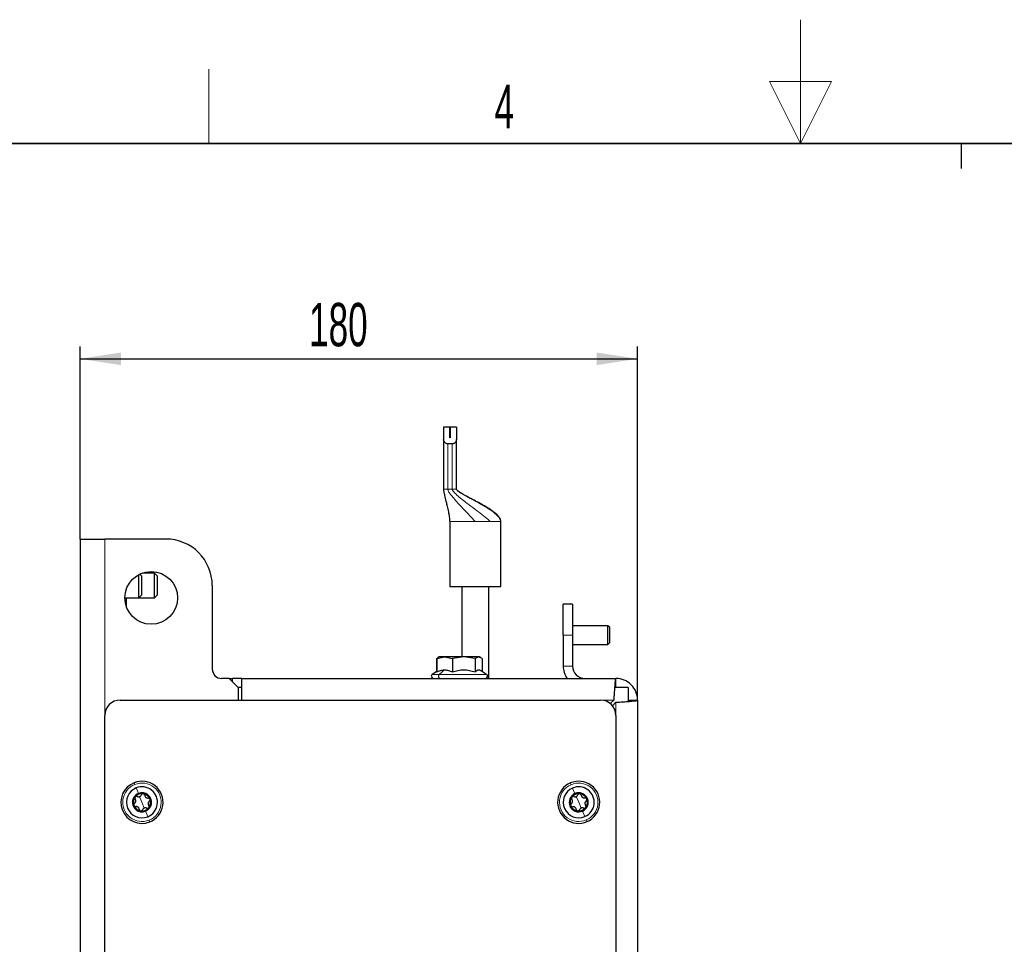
# Model space of a CAD drawing. Header units: millimetres. Extents: x 5 to 418, y 2 to 292.
# Tile 19 of 29: x 154 to 233, y 218 to 292. Entities that reach past the tile are written whole.
import ezdxf

# ---------------------------------------------------------------- set-up
doc = ezdxf.new("R2010")
doc.units = ezdxf.units.MM
doc.layers.add('SLD-0', color=7, linetype='Continuous')
doc.styles.add('SLDTEXTSTYLE0', font='TXT', dxfattribs={"width": 0.605})
doc.dimstyles.new('SLDDIMSTYLE0', dxfattribs={"dimtxt": 3.5, "dimasz": 3.302, "dimexe": 0, "dimexo": 0.0625, "dimgap": 0.875, "dimtad": 1, "dimlfac": 4, "dimrnd": 1e-09, "dimzin": 12, "dimdsep": 46, "dimtxsty": 'SLDTEXTSTYLE0', "dimsah": 1, "dimcen": 0.09, "dimadec": 0, "dimazin": 3, "dimtfac": 1, "dimtofl": 0, "dimtmove": 0, "dimatfit": 3, "dimfxl": 1, "dimfrac": 2, "dimtolj": 1, "dimtzin": 12, "dimarcsym": 0})

# ---------------------------------------------------------------- blocks, each defined once
blk = doc.blocks.new('_D_10')
at = {"layer": 'SLD-0', "color": 7}
for p, q in [((158.854, 250.577), (158.854, 266.126)), ((203.854, 237.577), (203.854, 266.126)), ((158.854, 265.126), (203.854, 265.126))]:
    blk.add_line(p, q, dxfattribs=at)
for points in [[(158.854, 265.126), (162.156, 264.618), (162.156, 265.634)], [(203.854, 265.126), (200.552, 265.634), (200.552, 264.618)]]:
    blk.add_solid(points, dxfattribs=at)
at = {"layer": 'SLD-0', "color": 7, "insert": (177.344, 269.638), "char_height": 3.5, "attachment_point": 1, "style": 'SLDTEXTSTYLE0'}
blk.add_mtext('180', dxfattribs=at)

msp = doc.modelspace()

# ---------------------------------------------------------------- linework, layer by layer
at = {"color": 7, "linetype": 'Continuous', "lineweight": 25}
for p, q in [((188.7152, 259.6147), (188.1915, 259.6147)), ((188.1915, 259.6147), (188.1915, 258.6109)), ((188.7152, 258.757), (188.7152, 259.6147)), ((189.2415, 259.6147), (188.7177, 259.6147)), ((188.7177, 259.6147), (188.7177, 258.757)), ((189.2415, 259.6147), (189.2415, 258.6109)), ((188.1915, 258.6109), (188.1915, 254.6147)), ((188.8915, 258.2604), (188.5415, 258.2604)), ((188.7177, 258.757), (188.7152, 258.757)), ((189.2415, 254.6147), (189.2415, 258.6109)), ((188.6915, 251.9897), (188.6915, 246.7397)), ((192.8165, 246.7397), (192.8165, 251.9897)), ((158.854, 250.5772), (158.854, 93.0772)), ((158.854, 250.5772), (160.854, 250.5772)), ((165.779, 250.5772), (160.854, 250.5772)), ((163.604, 245.9046), (163.604, 247.7022)), ((163.854, 247.5772), (163.687, 247.7441)), ((163.854, 246.1352), (163.854, 247.5772)), ((164.854, 247.8272), (163.8859, 247.8272)), ((165.104, 247.5772), (164.854, 247.8272)), ((164.854, 245.8272), (164.854, 247.8272)), ((165.104, 246.0772), (165.104, 247.5772)), ((169.529, 246.8272), (169.529, 240.0772)), ((188.6915, 246.7397), (190.754, 246.7397)), ((189.6602, 246.7397), (189.6602, 241.0772)), ((190.754, 246.7397), (192.8165, 246.7397)), ((191.8477, 239.3272), (191.8477, 246.7397)), ((162.479, 245.8272), (163.604, 245.8272)), ((162.579, 245.8272), (162.579, 245.424)), ((163.604, 245.8272), (163.854, 246.0772)), ((163.604, 245.8272), (163.604, 245.9046)), ((163.604, 245.8272), (164.854, 245.8272)), ((163.854, 246.0772), (163.854, 246.1352)), ((164.854, 245.8272), (165.104, 246.0772)), ((162.5751, 245.1954), (162.579, 245.2022)), ((162.579, 245.424), (162.579, 245.2022)), ((198.604, 245.3272), (197.854, 245.3272)), ((197.854, 242.8272), (197.854, 245.3272)), ((198.604, 245.3272), (198.604, 242.8272)), ((201.454, 243.5772), (198.604, 243.5772)), ((201.604, 243.4272), (201.454, 243.5772)), ((201.454, 243.2781), (201.454, 243.5772)), ((201.454, 242.0772), (201.454, 243.2781)), ((201.604, 243.188), (201.604, 243.4272)), ((201.604, 242.2272), (201.604, 243.188)), ((197.854, 242.8272), (197.854, 240.3272)), ((198.604, 242.8272), (198.604, 240.3272)), ((198.604, 242.0772), (201.454, 242.0772)), ((201.454, 242.0772), (201.604, 242.2272)), ((187.6198, 240.932), (187.7229, 240.9742)), ((187.6198, 240.932), (187.6198, 239.8676)), ((187.6452, 240.932), (188.2757, 241.0772)), ((187.6452, 240.932), (187.7724, 240.9965)), ((187.6452, 240.932), (187.6452, 239.8564)), ((187.7578, 241.0217), (187.7111, 240.9947)), ((187.854, 241.0772), (187.7578, 241.0217)), ((188.2757, 241.0772), (187.854, 241.0772)), ((188.2757, 241.0772), (188.9063, 240.932)), ((189.8232, 241.0772), (188.2757, 241.0772)), ((189.8232, 241.0772), (188.9063, 240.932)), ((188.9063, 240.932), (188.9063, 239.8564)), ((190.7401, 240.932), (189.8232, 241.0772)), ((191.0264, 241.0772), (189.8232, 241.0772)), ((191.0264, 241.0772), (190.7401, 240.932)), ((190.7401, 240.932), (190.7401, 239.8564)), ((191.3128, 240.932), (191.0264, 241.0772)), ((191.104, 241.0772), (191.0264, 241.0772)), ((191.2001, 241.0217), (191.104, 241.0772)), ((191.3128, 240.932), (191.3128, 239.8841)), ((170.904, 239.3272), (170.279, 239.3272)), ((170.904, 239.3272), (171.154, 239.3272)), ((171.654, 238.5772), (170.904, 239.3272)), ((171.154, 239.0772), (171.154, 239.3272)), ((171.904, 239.3272), (171.154, 239.3272)), ((171.904, 237.5772), (171.904, 239.3272)), ((171.904, 239.3272), (202.104, 239.3272)), ((187.6452, 239.8841), (187.2835, 239.6489)), ((191.6744, 239.6489), (191.1868, 239.9661)), ((202.104, 238.6022), (202.104, 239.3272)), ((171.904, 238.6022), (171.629, 238.6022)), ((171.654, 237.5772), (171.654, 238.5772)), ((203.104, 238.6022), (202.0091, 238.6022)), ((203.104, 238.6022), (203.104, 237.4809)), ((162.104, 237.5772), (200.854, 237.5772)), ((201.9272, 237.5772), (201.645, 237.295)), ((201.8218, 237.1182), (202.104, 237.4004)), ((203.104, 237.5772), (203.854, 237.5772)), ((203.854, 237.5772), (203.854, 180.5772)), ((160.854, 107.3272), (160.854, 236.3272)), ((202.104, 236.3272), (202.104, 182.7022))]:
    msp.add_line(p, q, dxfattribs=at)
at = {"color": 7, "linetype": 'Continuous', "lineweight": 18}
for p, q in [((188.5415, 254.6147), (188.5415, 258.2604)), ((188.8915, 258.2604), (188.8915, 254.6147)), ((188.1915, 254.6147), (188.5415, 254.6147)), ((188.5415, 254.6147), (188.8915, 254.6147)), ((188.8915, 254.6147), (189.0079, 254.6147)), ((189.0079, 254.6147), (189.2415, 254.6147)), ((188.6955, 251.9897), (188.6915, 251.9897)), ((190.754, 251.9897), (188.6955, 251.9897)), ((191.8658, 251.9897), (190.754, 251.9897)), ((191.9663, 251.9897), (191.8658, 251.9897)), ((192.8124, 251.9897), (191.9663, 251.9897)), ((192.8165, 251.9897), (192.8124, 251.9897)), ((160.854, 236.3272), (160.854, 250.5772)), ((198.604, 242.8272), (197.854, 242.8272)), ((188.2757, 240.02), (187.8533, 239.6489)), ((198.604, 240.3272), (197.854, 240.3272)), ((187.8533, 239.6489), (187.2835, 239.6489)), ((191.6744, 239.6489), (187.8533, 239.6489)), ((200.854, 237.5772), (201.9272, 237.5772)), ((202.104, 237.4004), (202.104, 236.3272)), ((163.854, 229.3272), (163.6658, 229.8006)), ((199.104, 229.3272), (198.9023, 229.795)), ((163.854, 229.3272), (164.0422, 228.8537)), ((199.104, 229.3272), (199.3057, 228.8593))]:
    msp.add_line(p, q, dxfattribs=at)
at = {"color": 7, "linetype": 'Continuous', "lineweight": 18, "flags": 128}
for points in [[(163.2814, 230.7675), (163.2602, 230.8209), (163.2422, 230.8661), (163.2302, 230.8963), (163.2259, 230.9069)], [(163.3922, 230.4887), (163.4695, 230.2943), (163.5695, 230.0427)], [(198.4903, 230.7505), (198.4676, 230.8032), (198.4483, 230.8479), (198.4354, 230.8778), (198.4309, 230.8883)], [(198.6091, 230.475), (198.6919, 230.2829), (198.7991, 230.0343)], [(164.3157, 228.1656), (164.2385, 228.36), (164.1384, 228.6116)], [(199.5989, 228.1793), (199.516, 228.3714), (199.4088, 228.6201)], [(164.4266, 227.8868), (164.4478, 227.8335), (164.4658, 227.7883), (164.4778, 227.758), (164.482, 227.7474)], [(199.7176, 227.9038), (199.7404, 227.8511), (199.7596, 227.8064), (199.7725, 227.7766), (199.777, 227.7661)]]:
    msp.add_lwpolyline(points, dxfattribs=at)
at = {"color": 7, "linetype": 'Continuous', "lineweight": 25}
msp.add_circle((164.604, 245.8272), 2.125, dxfattribs=at)
for centre, radius, start, end in [((165.779, 246.8272), 3.75, 0.000037, 90.000006), ((170.279, 240.0772), 0.75, 180.000019, 269.999626), ((199.6041, 240.3272), 1.7501, 180.000819, 214.849029), ((199.604, 240.3272), 1, 180.000303, 269.99959), ((187.379, 239.5022), 0.175, 123.047332, 270.000238), ((191.579, 239.5022), 0.175, 270.00011, 56.952472), ((202.104, 237.5772), 1.75, 359.999784, 90.00046), ((162.104, 236.3272), 1.25, 90.000401, 179.999599), ((200.854, 236.3272), 1.25, 0.000547, 89.999539), ((163.854, 229.3272), 1.7, 111.680109, 291.680036), ((163.854, 229.3272), 1.25, 111.680055, 291.680052), ((163.854, 229.3272), 1.7, 291.68003, 111.680114), ((163.854, 229.3272), 1.25, 291.679958, 111.680149), ((199.104, 229.3272), 1.7, 113.32329, 293.323427), ((199.104, 229.3272), 1.25, 113.323454, 293.323118), ((199.104, 229.3272), 1.7, 293.323293, 113.323423), ((199.104, 229.3272), 1.25, 293.323274, 113.323298), ((163.854, 229.3272), 0.77, 111.67993, 291.680134), ((163.854, 229.3272), 0.7, 141.679792, 201.680181), ((163.854, 229.3272), 0.7, 81.681407, 141.679636), ((163.854, 229.3272), 0.77, 291.67993, 111.680134), ((163.8539, 229.3272), 0.7, 21.680761, 81.678879), ((199.104, 229.3272), 0.77, 113.323429, 293.322969), ((199.104, 229.3272), 0.7, 143.323325, 203.323142), ((199.104, 229.3272), 0.7, 83.323317, 143.32274), ((199.104, 229.3272), 0.77, 293.323547, 113.322851), ((199.104, 229.3272), 0.7, 23.322697, 83.324514), ((163.854, 229.3272), 0.7, 201.680784, 261.678668), ((163.854, 229.3272), 0.7, 261.681316, 321.679614), ((163.854, 229.3272), 0.7, 321.679792, 21.680181), ((199.104, 229.3272), 0.7, 203.323019, 263.324374), ((199.104, 229.3272), 0.7, 263.323317, 323.32274), ((199.104, 229.3272), 0.7, 323.32345, 23.323321)]:
    msp.add_arc(centre, radius, start, end, dxfattribs=at)
at = {"color": 7, "linetype": 'Continuous', "lineweight": 18}
for centre, start, end in [((163.854, 229.3272), 111.680012, 291.680122), ((163.854, 229.3272), 291.680012, 111.680122), ((199.104, 229.3272), 113.323273, 293.323398), ((199.104, 229.3272), 293.323133, 113.323538)]:
    msp.add_arc(centre, 1.55, start, end, dxfattribs=at)
at = {"color": 7, "linetype": 'Continuous', "lineweight": 25}
for points, knots in [([(188.5415, 258.2604), (188.5114, 258.263), (188.4529, 258.268), (188.3632, 258.3095), (188.2743, 258.384), (188.2054, 258.4912), (188.1956, 258.5752), (188.1915, 258.6109)], [0, 0, 0, 0, 0.1658798, 0.3221332, 0.5367555, 0.8027064, 1, 1, 1, 1]), ([(189.2415, 258.6109), (189.2361, 258.5704), (189.2235, 258.4747), (189.1426, 258.3655), (189.0466, 258.2964), (188.9656, 258.2652), (188.9139, 258.2619), (188.8915, 258.2604)], [0, 0, 0, 0, 0.2236561, 0.5288176, 0.7144943, 0.8760375, 1, 1, 1, 1]), ([(188.1915, 254.6147), (188.1915, 254.609), (188.1917, 254.5943), (188.1931, 254.5696), (188.1983, 254.5099), (188.2135, 254.4099), (188.2421, 254.2623), (188.2827, 254.0765), (188.3354, 253.8508), (188.3913, 253.6199), (188.4445, 253.4007), (188.5095, 253.1298), (188.5871, 252.7819), (188.6673, 252.3782), (188.6838, 252.1125), (188.6915, 251.9897)], [0, 0, 0, 0, 0.0063036, 0.0165287, 0.0276724, 0.073509, 0.1298483, 0.1962109, 0.2866878, 0.3896128, 0.4625047, 0.5395009, 0.7018932, 0.8622203, 1, 1, 1, 1]), ([(192.8165, 251.9897), (192.8127, 252.0307), (192.8049, 252.1141), (192.7335, 252.275), (192.5378, 252.531), (192.1822, 252.8186), (191.7262, 253.1175), (191.2598, 253.386), (190.7698, 253.6491), (190.221, 253.9353), (189.7388, 254.192), (189.4057, 254.4041), (189.2868, 254.5161), (189.2479, 254.5739), (189.2435, 254.602), (189.2415, 254.6147)], [0, 0, 0, 0, 0.0270534, 0.0550035, 0.1147535, 0.238324, 0.354635, 0.4751188, 0.5936132, 0.7220357, 0.8838278, 0.9550027, 0.9814096, 0.9915949, 1, 1, 1, 1]), ([(187.6452, 239.8564), (187.7477, 239.9026), (187.9486, 239.993), (188.1682, 240.0111), (188.2757, 240.02)], [0, 0, 0, 0, 0.5100689, 1, 1, 1, 1]), ([(188.2757, 240.02), (188.3841, 240.011), (188.6037, 239.9927), (188.8046, 239.9022), (188.9063, 239.8564)], [0, 0, 0, 0, 0.4937451, 1, 1, 1, 1]), ([(188.9063, 239.8564), (189.0556, 239.901), (189.3538, 239.9899), (189.8216, 240.0347), (190.2903, 239.9909), (190.5902, 239.9013), (190.7401, 239.8564)], [0, 0, 0, 0, 0.249719, 0.4985221, 0.7492756, 1, 1, 1, 1]), ([(190.7401, 239.8564), (190.7841, 239.9002), (190.8642, 239.9798), (191.0239, 240.0359), (191.1379, 240.0054), (191.1807, 239.968), (191.1853, 239.9639)], [0, 0, 0, 0, 0.3640951, 0.6629379, 0.9636361, 1, 1, 1, 1]), ([(202.104, 239.3272), (202.0902, 239.2944), (202.0388, 239.1728), (202.0287, 238.889), (201.9829, 238.468), (201.9557, 238.0117), (201.9355, 237.7036), (201.9272, 237.5772)], [0, 0, 0, 0, 0.0601724, 0.2237681, 0.4744973, 0.7844052, 1, 1, 1, 1]), ([(202.104, 237.4004), (202.2972, 237.4134), (202.6619, 237.438), (203.1605, 237.4665), (203.5294, 237.5178), (203.7627, 237.5191), (203.8403, 237.5685), (203.854, 237.5772)], [0, 0, 0, 0, 0.3296541, 0.6221606, 0.8446555, 0.9726016, 1, 1, 1, 1]), ([(163.3048, 229.7612), (163.2959, 229.7474), (163.2785, 229.72), (163.2723, 229.6718), (163.2801, 229.6255), (163.2967, 229.6001), (163.3048, 229.5876)], [0, 0, 0, 0, 0.26143502, 0.51652651, 0.76218449, 1, 1, 1, 1]), ([(163.4737, 229.8013), (163.4598, 229.8063), (163.4312, 229.8165), (163.3844, 229.8135), (163.3388, 229.7963), (163.3162, 229.773), (163.3048, 229.7612)], [0, 0, 0, 0, 0.2366792, 0.4829819, 0.7387296, 1, 1, 1, 1]), ([(163.4737, 229.8013), (163.5043, 229.7909), (163.5512, 229.7751), (163.6179, 229.7803), (163.6681, 229.7937), (163.7139, 229.8183), (163.7664, 229.8604), (163.7897, 229.9043), (163.8049, 229.933)], [0, 0, 0, 0, 0.24045234, 0.36813788, 0.49886114, 0.63011912, 0.7584904, 1, 1, 1, 1]), ([(163.9553, 230.0198), (163.9388, 230.0205), (163.9064, 230.022), (163.8615, 230.0032), (163.8254, 229.9733), (163.8116, 229.9462), (163.8049, 229.933)], [0, 0, 0, 0, 0.26160849, 0.51671146, 0.76238478, 1, 1, 1, 1]), ([(164.0745, 229.8935), (164.0718, 229.9081), (164.0664, 229.9379), (164.0404, 229.977), (164.0027, 230.0079), (163.9712, 230.0158), (163.9553, 230.0198)], [0, 0, 0, 0, 0.2366707, 0.482839, 0.7385192, 1, 1, 1, 1]), ([(164.0745, 229.8935), (164.0808, 229.8619), (164.0905, 229.8134), (164.1283, 229.7581), (164.1651, 229.7214), (164.2093, 229.694), (164.272, 229.6696), (164.3216, 229.6714), (164.3541, 229.6726)], [0, 0, 0, 0, 0.2404745, 0.36817465, 0.49888594, 0.63013713, 0.75850479, 1, 1, 1, 1]), ([(164.5045, 229.5858), (164.4969, 229.6003), (164.4819, 229.6292), (164.4432, 229.6586), (164.3992, 229.675), (164.3689, 229.6734), (164.3541, 229.6726)], [0, 0, 0, 0, 0.26156415, 0.51669181, 0.76229069, 1, 1, 1, 1]), ([(198.5426, 229.7453), (198.5341, 229.7312), (198.5175, 229.7033), (198.5126, 229.655), (198.5218, 229.6089), (198.5391, 229.584), (198.5476, 229.5717)], [0, 0, 0, 0, 0.2614436, 0.5165523, 0.7621739, 1, 1, 1, 1]), ([(198.7103, 229.7902), (198.6962, 229.7948), (198.6674, 229.8042), (198.6206, 229.7998), (198.5756, 229.7814), (198.5536, 229.7574), (198.5426, 229.7453)], [0, 0, 0, 0, 0.2366765, 0.4829858, 0.7387335, 1, 1, 1, 1]), ([(198.7103, 229.7902), (198.7412, 229.7807), (198.7884, 229.7662), (198.855, 229.7733), (198.9048, 229.7882), (198.9499, 229.8141), (199.0011, 229.8577), (199.0232, 229.9022), (199.0375, 229.9313)], [0, 0, 0, 0, 0.24045, 0.3681371, 0.4988575, 0.630119, 0.7584852, 1, 1, 1, 1]), ([(199.1854, 230.0224), (199.1689, 230.0227), (199.1364, 230.0232), (199.0921, 230.0031), (199.0569, 229.9722), (199.0439, 229.9448), (199.0375, 229.9313)], [0, 0, 0, 0, 0.26161121, 0.51671437, 0.76238731, 1, 1, 1, 1]), ([(199.3081, 229.8996), (199.3051, 229.9141), (199.2988, 229.9438), (199.2716, 229.9821), (199.2331, 230.0119), (199.2014, 230.0189), (199.1854, 230.0224)], [0, 0, 0, 0, 0.2366946, 0.4828378, 0.7385343, 1, 1, 1, 1]), ([(199.3081, 229.8996), (199.3154, 229.8681), (199.3264, 229.8199), (199.3659, 229.7658), (199.4036, 229.7302), (199.4486, 229.704), (199.512, 229.6815), (199.5616, 229.6847), (199.5939, 229.6868)], [0, 0, 0, 0, 0.24047804, 0.36816703, 0.49888306, 0.63013755, 0.75850474, 1, 1, 1, 1]), ([(199.7468, 229.6043), (199.7388, 229.6187), (199.723, 229.647), (199.6835, 229.6754), (199.639, 229.6905), (199.6088, 229.688), (199.5939, 229.6868)], [0, 0, 0, 0, 0.2615628, 0.5166748, 0.7622784, 1, 1, 1, 1]), ([(163.2532, 229.2349), (163.2419, 229.2253), (163.2188, 229.2058), (163.198, 229.1637), (163.1901, 229.1156), (163.199, 229.0844), (163.2035, 229.0686)], [0, 0, 0, 0, 0.2367285, 0.4828368, 0.7385241, 1, 1, 1, 1]), ([(163.2035, 229.0686), (163.2111, 229.054), (163.2261, 229.0252), (163.2647, 228.9957), (163.3087, 228.9794), (163.339, 228.981), (163.3539, 228.9818)], [0, 0, 0, 0, 0.2615581, 0.5166928, 0.7622814, 1, 1, 1, 1]), ([(163.2532, 229.2349), (163.2775, 229.2563), (163.3147, 229.2889), (163.3436, 229.3493), (163.357, 229.3995), (163.3586, 229.4515), (163.3484, 229.5179), (163.322, 229.5601), (163.3048, 229.5876)], [0, 0, 0, 0, 0.2404729, 0.3681637, 0.4988844, 0.6301358, 0.7585005, 1, 1, 1, 1]), ([(163.6335, 228.7608), (163.6271, 228.7925), (163.6175, 228.841), (163.5796, 228.8962), (163.5429, 228.9329), (163.4987, 228.9603), (163.436, 228.9847), (163.3863, 228.9829), (163.3539, 228.9818)], [0, 0, 0, 0, 0.2404911, 0.3681749, 0.4988854, 0.6301458, 0.7585062, 1, 1, 1, 1]), ([(164.2342, 228.853), (164.2036, 228.8634), (164.1568, 228.8793), (164.09, 228.8741), (164.0399, 228.8606), (163.994, 228.8361), (163.9416, 228.794), (163.9183, 228.7501), (163.903, 228.7214)], [0, 0, 0, 0, 0.2404513, 0.3681364, 0.4988591, 0.6301207, 0.7584914, 1, 1, 1, 1]), ([(164.2342, 228.853), (164.2482, 228.848), (164.2767, 228.8378), (164.3236, 228.8408), (164.3691, 228.858), (164.3917, 228.8814), (164.4032, 228.8931)], [0, 0, 0, 0, 0.2366792, 0.4829819, 0.7387296, 1, 1, 1, 1]), ([(164.4547, 229.4194), (164.4304, 229.3981), (164.3933, 229.3654), (164.3644, 229.305), (164.351, 229.2549), (164.3493, 229.2029), (164.3595, 229.1364), (164.3859, 229.0943), (164.4031, 229.0668)], [0, 0, 0, 0, 0.2404737, 0.3681687, 0.4988904, 0.6301442, 0.758511, 1, 1, 1, 1]), ([(164.4032, 228.8931), (164.412, 228.907), (164.4294, 228.9344), (164.4356, 228.9826), (164.4278, 229.0289), (164.4113, 229.0543), (164.4031, 229.0668)], [0, 0, 0, 0, 0.261422, 0.5165069, 0.7621571, 1, 1, 1, 1]), ([(164.4547, 229.4194), (164.466, 229.429), (164.4891, 229.4486), (164.5099, 229.4907), (164.5178, 229.5387), (164.5089, 229.57), (164.5045, 229.5858)], [0, 0, 0, 0, 0.2367348, 0.4828422, 0.738527, 1, 1, 1, 1]), ([(198.5061, 229.2178), (198.4951, 229.2078), (198.4726, 229.1876), (198.4529, 229.1449), (198.4464, 229.0967), (198.4562, 229.0657), (198.4612, 229.05)], [0, 0, 0, 0, 0.2367169, 0.4828177, 0.7385146, 1, 1, 1, 1]), ([(198.4612, 229.05), (198.4692, 229.0357), (198.485, 229.0073), (198.5245, 228.979), (198.5689, 228.9639), (198.5991, 228.9664), (198.614, 228.9676)], [0, 0, 0, 0, 0.2615695, 0.5166826, 0.7622874, 1, 1, 1, 1]), ([(198.5061, 229.2178), (198.5298, 229.2398), (198.566, 229.2735), (198.5931, 229.3347), (198.6051, 229.3852), (198.6053, 229.4372), (198.5931, 229.5034), (198.5656, 229.5447), (198.5476, 229.5717)], [0, 0, 0, 0, 0.2404768, 0.368162, 0.498871, 0.6301255, 0.758504, 1, 1, 1, 1]), ([(198.8998, 228.7547), (198.8926, 228.7862), (198.8815, 228.8344), (198.8421, 228.8885), (198.8043, 228.9242), (198.7593, 228.9503), (198.696, 228.9729), (198.6464, 228.9697), (198.614, 228.9676)], [0, 0, 0, 0, 0.240477, 0.3681654, 0.4988808, 0.6301348, 0.7585058, 1, 1, 1, 1]), ([(199.4976, 228.8641), (199.4668, 228.8736), (199.4195, 228.8881), (199.3529, 228.881), (199.3032, 228.8661), (199.258, 228.8403), (199.2068, 228.7967), (199.1848, 228.7521), (199.1704, 228.723)], [0, 0, 0, 0, 0.2404491, 0.368134, 0.4988594, 0.6301204, 0.7584861, 1, 1, 1, 1]), ([(199.4976, 228.8641), (199.5118, 228.8595), (199.5406, 228.8501), (199.5873, 228.8545), (199.6324, 228.873), (199.6543, 228.8969), (199.6654, 228.9091)], [0, 0, 0, 0, 0.2366765, 0.4829858, 0.7387335, 1, 1, 1, 1]), ([(199.7018, 229.4366), (199.6782, 229.4146), (199.6419, 229.3809), (199.6148, 229.3197), (199.6028, 229.2692), (199.6027, 229.2171), (199.6148, 229.151), (199.6424, 229.1096), (199.6604, 229.0826)], [0, 0, 0, 0, 0.2404913, 0.3681768, 0.4988861, 0.630141, 0.7585198, 1, 1, 1, 1]), ([(199.6654, 228.9091), (199.6738, 228.9232), (199.6905, 228.951), (199.6953, 228.9994), (199.6861, 229.0454), (199.6689, 229.0704), (199.6604, 229.0826)], [0, 0, 0, 0, 0.2614346, 0.5165346, 0.7621477, 1, 1, 1, 1]), ([(199.7018, 229.4366), (199.7129, 229.4465), (199.7354, 229.4667), (199.755, 229.5094), (199.7615, 229.5577), (199.7517, 229.5886), (199.7468, 229.6043)], [0, 0, 0, 0, 0.2366945, 0.4828018, 0.7385055, 1, 1, 1, 1]), ([(163.6335, 228.7608), (163.6361, 228.7462), (163.6415, 228.7164), (163.6676, 228.6773), (163.7052, 228.6465), (163.7367, 228.6385), (163.7527, 228.6345)], [0, 0, 0, 0, 0.2366723, 0.482837, 0.7385269, 1, 1, 1, 1]), ([(163.7527, 228.6345), (163.7691, 228.6338), (163.8015, 228.6324), (163.8464, 228.6511), (163.8826, 228.6811), (163.8963, 228.7081), (163.903, 228.7214)], [0, 0, 0, 0, 0.2616183, 0.5167118, 0.7623849, 1, 1, 1, 1]), ([(198.8998, 228.7547), (198.9029, 228.7402), (198.9091, 228.7106), (198.9363, 228.6723), (198.9748, 228.6425), (199.0065, 228.6355), (199.0226, 228.6319)], [0, 0, 0, 0, 0.2366946, 0.4828378, 0.7385343, 1, 1, 1, 1]), ([(199.0226, 228.6319), (199.039, 228.6317), (199.0715, 228.6312), (199.1158, 228.6512), (199.1511, 228.6822), (199.164, 228.7096), (199.1704, 228.723)], [0, 0, 0, 0, 0.2616123, 0.5167074, 0.7623814, 1, 1, 1, 1])]:
    msp.add_open_spline(points, degree=3, knots=knots, dxfattribs=at)
at = {"color": 7, "linetype": 'Continuous', "lineweight": 18}
for points, knots in [([(188.6955, 251.9897), (188.6897, 252.1463), (188.6769, 252.4934), (188.5558, 253.0272), (188.432, 253.5229), (188.323, 253.9373), (188.2497, 254.2331), (188.209, 254.4346), (188.1936, 254.5519), (188.1921, 254.595), (188.1915, 254.6147)], [0, 0, 0, 0, 0.1752069, 0.38807749, 0.61050131, 0.74794608, 0.86771825, 0.95170513, 0.97796119, 1, 1, 1, 1]), ([(190.754, 251.9897), (190.6119, 252.1485), (190.2977, 252.4998), (189.7852, 253.0262), (189.3195, 253.5198), (188.9552, 253.9328), (188.724, 254.225), (188.5963, 254.4292), (188.5481, 254.5504), (188.5435, 254.5949), (188.5415, 254.6147)], [0, 0, 0, 0, 0.18502813, 0.40938228, 0.63802194, 0.77434817, 0.88766107, 0.96136604, 0.98276877, 1, 1, 1, 1]), ([(188.8915, 254.6147), (188.8932, 254.5997), (188.8972, 254.5662), (188.9217, 254.5152), (188.9797, 254.4227), (189.1545, 254.2273), (189.4764, 253.9452), (189.9221, 253.5916), (190.4421, 253.1995), (190.9953, 252.7846), (191.5257, 252.3853), (191.8316, 252.1106), (191.9663, 251.9897)], [0, 0, 0, 0, 0.0110626, 0.0246908, 0.0412071, 0.0915888, 0.216808, 0.356655, 0.510935, 0.6969747, 0.8665877, 1, 1, 1, 1]), ([(189.2415, 254.6147), (189.2428, 254.6043), (189.2456, 254.5816), (189.2643, 254.5481), (189.3091, 254.4898), (189.4775, 254.3457), (189.8379, 254.1294), (190.3819, 253.8335), (191.0346, 253.4852), (191.7134, 253.1028), (192.2729, 252.7143), (192.6857, 252.3642), (192.7746, 252.1014), (192.8124, 251.9897)], [0, 0, 0, 0, 0.0068725, 0.0150879, 0.025012, 0.0556871, 0.1609094, 0.3035671, 0.4666825, 0.6523678, 0.8187208, 0.9229106, 1, 1, 1, 1]), ([(187.8533, 239.6489), (187.8423, 239.6369), (187.8193, 239.6119), (187.8002, 239.5622), (187.7923, 239.5078), (187.7975, 239.4527), (187.815, 239.4021), (187.8435, 239.3615), (187.8809, 239.3329), (187.91, 239.329), (187.924, 239.3272)], [0, 0, 0, 0, 0.1206234, 0.2518895, 0.3898044, 0.5283404, 0.6613623, 0.7842795, 0.8959514, 1, 1, 1, 1])]:
    msp.add_open_spline(points, degree=3, knots=knots, dxfattribs=at)
at = {"layer": 'SLD-0', "lineweight": 18}
for p, q in [((217, 292.5), (217, 282.5)), ((169.25, 282.5), (169.25, 288.5)), ((219.5, 287.5), (214.5, 287.5)), ((214.5, 287.5), (217, 282.5)), ((217, 282.5), (219.5, 287.5))]:
    msp.add_line(p, q, dxfattribs=at)
at = {"layer": 'SLD-0', "lineweight": 35}
msp.add_line((408, 282.5), (26, 282.5), dxfattribs=at)
at = {"layer": 'SLD-0'}
msp.add_line((230, 280.5), (230, 282.5), dxfattribs=at)
msp.add_line((230, 280.5), (230, 282.5), dxfattribs=at)

# ---------------------------------------------------------------- texts
at = {"layer": 'SLD-0', "insert": (193.1027, 287.243), "char_height": 3.5, "attachment_point": 2, "style": 'SLDTEXTSTYLE0'}
msp.add_mtext('4', dxfattribs=at)

# ---------------------------------------------------------------- dimensions: what is measured, and where the dimension line sits
at = {"layer": 'SLD-0', "color": 7}
dim = msp.add_linear_dim(base=(203.854, 265.126), p1=(158.854, 250.5772), p2=(203.854, 237.5772), dimstyle='SLDDIMSTYLE0', dxfattribs=at)
dim.commit()
dim.dimension.update_dxf_attribs({"geometry": '_D_10', "text_midpoint": (181.354, 265.126), "dimtype": 160})

doc.saveas('drawing.dxf')
